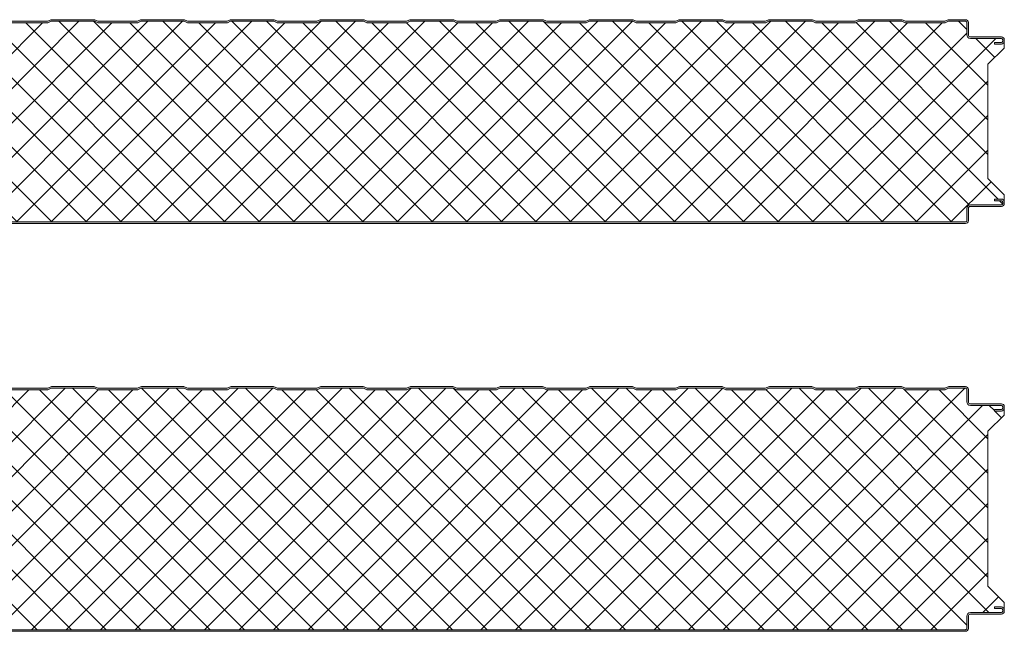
# Model space of a CAD drawing. Header units: millimetres. Extents: x 196 to 3485, y -270 to 1649.
# Tile 5 of 9: x 800 to 1404, y 662 to 1037. Entities that reach past the tile are written whole.
import ezdxf

# ---------------------------------------------------------------- set-up
doc = ezdxf.new("R2010")
doc.units = ezdxf.units.MM
doc.layers.add('A-DETL-GENF', color=92, linetype='Continuous', lineweight=13)

# ---------------------------------------------------------------- blocks, each defined once
blk = doc.blocks.new('CR 1100 - FINELINE - FLAT - CR 1100 125mm - FINELINE - FLAT-4202008-15 PANEL SIZE AND PROFILE Copy 1 Copy 2 Copy 1 Copy 1')
at = {"layer": 'A-DETL-GENF'}
h = blk.add_hatch(color=256, dxfattribs=at)
h.paths.add_polyline_path([(999.3, 0), (1096.2, 0), (1096.67, 0.06), (1097.1, 0.24), (1097.48, 0.53), (1097.76, 0.9), (1097.94, 1.33), (1098, 1.8), (1098.04, 9.61), (1098.16, 9.9), (1098.35, 10.15), (1098.6, 10.34), (1098.89, 10.46), (1099.2, 10.5), (1118.2, 10.5), (1118.67, 10.56), (1119.1, 10.74), (1119.48, 11.03), (1119.76, 11.4), (1119.94, 11.83), (1120, 12.3), (1120, 13.2), (1119.94, 13.67), (1119.76, 14.1), (1119.48, 14.47), (1119.1, 14.76), (1118.67, 14.94), (1118.2, 15), (1114, 15), (1114, 14), (1118.41, 13.97), (1118.77, 13.77), (1118.98, 13.41), (1119, 13.2), (1118.98, 12.09), (1118.77, 11.73), (1118.41, 11.53), (1118.2, 11.5), (1099.2, 11.5), (1098.63, 11.43), (1098.1, 11.21), (1097.65, 10.86), (1097.3, 10.4), (1097.08, 9.87), (1097, 9.3), (1096.98, 1.59), (1096.77, 1.23), (1096.41, 1.03), (1096.2, 1), (1.59, 1.03), (1.23, 1.23), (1.03, 1.59), (1, 1.8), (1.03, 6.17), (1.23, 6.53), (1.4, 6.65), (5.46, 9), (18.8, 9), (19.37, 9.07), (19.9, 9.29), (20.36, 9.64), (20.71, 10.1), (20.93, 10.63), (21, 11.2), (21.03, 13.41), (21.23, 13.76), (21.59, 13.97), (21.8, 14), (26, 14), (26, 15), (21.8, 15), (21.33, 14.94), (20.9, 14.76), (20.53, 14.47), (20.24, 14.1), (20.06, 13.67), (20, 13.2), (19.96, 10.89), (19.84, 10.6), (19.65, 10.35), (19.4, 10.16), (19.11, 10.04), (18.8, 10), (5.68, 10), (5.21, 9.94), (4.78, 9.76), (0.9, 7.52), (0.53, 7.23), (0.24, 6.86), (0.06, 6.43), (0, 5.96), (0, 1.8), (0.06, 1.33), (0.24, 0.9), (0.53, 0.53), (0.9, 0.24), (1.33, 0.06), (1.8, 0), (756.52, 0)])
h.paths.add_polyline_path([(1114, 110), (1118.2, 110), (1118.67, 110.06), (1119.1, 110.24), (1119.48, 110.53), (1119.76, 110.9), (1119.94, 111.33), (1120, 111.8), (1120, 112.7), (1119.94, 113.17), (1119.76, 113.6), (1119.48, 113.97), (1119.1, 114.26), (1118.67, 114.44), (1118.2, 114.5), (1098.89, 114.54), (1098.6, 114.66), (1098.35, 114.85), (1098.16, 115.1), (1098.04, 115.39), (1098, 115.7), (1097.95, 123.59), (1097.94, 123.67), (1097.76, 124.1), (1097.48, 124.47), (1097.1, 124.76), (1096.67, 124.94), (1096.2, 125), (1085.51, 124.94), (1085.06, 124.78), (1083.5, 124), (1059.5, 124), (1057.49, 124.94), (1057.01, 125), (1030.51, 124.94), (1030.06, 124.78), (1028.5, 124), (1004.5, 124), (1002.49, 124.94), (1002.01, 125), (975.51, 124.94), (975.06, 124.78), (973.5, 124), (949.5, 124), (947.49, 124.94), (947.01, 125), (920.51, 124.94), (920.06, 124.78), (918.5, 124), (894.5, 124), (892.49, 124.94), (892.01, 125), (865.51, 124.94), (865.06, 124.78), (863.5, 124), (839.5, 124), (837.49, 124.94), (837.01, 125), (810.51, 124.94), (810.06, 124.78), (808.5, 124), (784.5, 124), (782.49, 124.94), (782.01, 125), (755.51, 124.94), (755.06, 124.78), (753.5, 124), (729.5, 124), (727.49, 124.94), (727.01, 125), (700.51, 124.94), (700.06, 124.78), (698.5, 124), (674.5, 124), (672.49, 124.94), (672.01, 125), (645.51, 124.94), (645.06, 124.78), (643.5, 124), (619.5, 124), (617.49, 124.94), (617.01, 125), (590.51, 124.94), (590.06, 124.78), (588.5, 124), (564.5, 124), (562.49, 124.94), (562.01, 125), (535.51, 124.94), (535.06, 124.78), (533.5, 124), (509.5, 124), (507.49, 124.94), (507.01, 125), (480.51, 124.94), (480.06, 124.78), (478.5, 124), (454.5, 124), (452.49, 124.94), (452.01, 125), (425.51, 124.94), (425.06, 124.78), (423.5, 124), (399.5, 124), (397.49, 124.94), (397.01, 125), (370.51, 124.94), (370.06, 124.78), (368.5, 124), (344.5, 124), (342.49, 124.94), (342.01, 125), (315.51, 124.94), (315.06, 124.78), (313.5, 124), (289.5, 124), (287.49, 124.94), (287.01, 125), (260.51, 124.94), (260.06, 124.78), (258.5, 124), (234.5, 124), (232.49, 124.94), (232.01, 125), (205.51, 124.94), (205.06, 124.78), (203.5, 124), (179.5, 124), (177.49, 124.94), (177.01, 125), (150.51, 124.94), (150.06, 124.78), (148.5, 124), (124.5, 124), (122.49, 124.94), (122.01, 125), (95.51, 124.94), (95.06, 124.78), (93.5, 124), (69.5, 124), (67.49, 124.94), (67.01, 125), (40.51, 124.94), (40.06, 124.78), (38.5, 124), (14.5, 124), (12.49, 124.94), (12.01, 125), (1.8, 125), (1.33, 124.94), (0.9, 124.76), (0.53, 124.47), (0.24, 124.1), (0.05, 123.59), (0, 123.2), (0, 119.04), (0.06, 118.57), (0.24, 118.14), (0.53, 117.77), (0.9, 117.48), (4.78, 115.24), (5.21, 115.06), (5.68, 115), (19.11, 114.96), (19.4, 114.84), (19.72, 114.56), (19.84, 114.4), (19.96, 114.11), (20, 113.8), (20, 111.8), (20.06, 111.33), (20.24, 110.9), (20.53, 110.53), (20.9, 110.24), (21.33, 110.06), (21.8, 110), (26, 110), (26, 111), (21.59, 111.03), (21.23, 111.24), (21.03, 111.59), (21, 111.8), (21, 113.8), (20.85, 114.56), (20.71, 114.9), (20.36, 115.36), (19.9, 115.71), (19.37, 115.93), (18.8, 116), (5.46, 116), (1.23, 118.47), (1.03, 118.83), (1, 119.04), (1.03, 123.41), (1.23, 123.77), (1.59, 123.97), (1.8, 124), (12.27, 124), (14.27, 123), (38.74, 123), (40.74, 124), (67.27, 124), (69.27, 123), (93.74, 123), (95.74, 124), (122.27, 124), (124.27, 123), (148.74, 123), (150.74, 124), (177.27, 124), (179.27, 123), (203.74, 123), (205.74, 124), (232.27, 124), (234.27, 123), (258.74, 123), (260.74, 124), (287.27, 124), (289.27, 123), (313.74, 123), (315.74, 124), (342.27, 124), (344.27, 123), (368.74, 123), (370.74, 124), (397.27, 124), (399.27, 123), (423.74, 123), (425.74, 124), (452.27, 124), (454.27, 123), (478.74, 123), (480.74, 124), (507.27, 124), (509.27, 123), (533.74, 123), (535.74, 124), (562.27, 124), (564.27, 123), (588.74, 123), (590.74, 124), (617.27, 124), (619.27, 123), (643.74, 123), (645.74, 124), (672.27, 124), (674.27, 123), (698.74, 123), (700.74, 124), (727.27, 124), (729.27, 123), (753.74, 123), (755.74, 124), (782.27, 124), (784.27, 123), (808.74, 123), (810.74, 124), (837.27, 124), (839.27, 123), (863.74, 123), (865.74, 124), (892.27, 124), (894.27, 123), (918.74, 123), (920.74, 124), (947.27, 124), (949.27, 123), (973.74, 123), (975.74, 124), (1002.27, 124), (1004.27, 123), (1028.74, 123), (1030.74, 124), (1057.27, 124), (1059.27, 123), (1083.74, 123), (1085.74, 124), (1096.41, 123.97), (1096.77, 123.77), (1096.98, 123.41), (1097, 123.2), (1097, 115.7), (1097.08, 115.13), (1097.3, 114.6), (1097.65, 114.15), (1098.1, 113.8), (1098.63, 113.58), (1099.2, 113.5), (1118.41, 113.47), (1118.77, 113.27), (1118.98, 112.91), (1119, 112.7), (1118.98, 111.59), (1118.77, 111.24), (1118.41, 111.03), (1118.2, 111), (1114, 111)])
h = blk.add_hatch(dxfattribs=at)
h.set_pattern_fill('FP_4', color=256, style=0, pattern_type=2)
h.set_pattern_definition([(45, (-283.583, -911.559), (-10.6066, 10.6066), []), (135, (-283.583, -911.559), (-10.6066, -10.6066), [])])
h.paths.add_polyline_path([(270.97, 1), (1096.41, 1.03), (1096.77, 1.24), (1096.9, 1.4), (1097, 1.8), (1097.04, 9.61), (1097.09, 9.9), (1097.3, 10.4), (1097.65, 10.86), (1098.1, 11.21), (1098.63, 11.43), (1099.21, 11.5), (1118.41, 11.53), (1118.77, 11.74), (1118.9, 11.9), (1119, 12.3), (1118.95, 13.41), (1118.89, 13.6), (1118.6, 13.89), (1118.2, 14), (1114, 14), (1114, 15), (1118.6, 14.95), (1118.77, 14.9), (1119.1, 14.76), (1119.48, 14.47), (1119.76, 14.1), (1119.94, 13.67), (1120, 13.52), (1120, 17.6), (1110, 27.61), (1110, 97.68), (1120, 107.6), (1119.98, 111.59), (1119.94, 111.33), (1119.76, 110.9), (1119.48, 110.53), (1119.1, 110.24), (1118.6, 110.05), (1118.2, 110), (1114, 110), (1114, 111), (1118.41, 111.03), (1118.77, 111.24), (1118.9, 111.4), (1119, 111.8), (1118.95, 112.91), (1118.9, 113.1), (1118.6, 113.39), (1118.2, 113.5), (1098.89, 113.54), (1098.6, 113.59), (1098.1, 113.8), (1097.65, 114.15), (1097.3, 114.6), (1097.08, 115.13), (1097, 115.7), (1096.95, 123.41), (1096.9, 123.6), (1096.6, 123.89), (1096.2, 124), (1085.74, 124), (1083.74, 123), (1059.27, 123), (1057.27, 124), (1030.74, 124), (1028.74, 123), (1004.27, 123), (1002.27, 124), (975.74, 124), (973.74, 123), (949.27, 123), (947.27, 124), (920.74, 124), (918.74, 123), (894.27, 123), (892.27, 124), (865.74, 124), (863.74, 123), (839.27, 123), (837.27, 124), (810.74, 124), (808.74, 123), (784.27, 123), (782.27, 124), (755.74, 124), (753.74, 123), (729.27, 123), (727.27, 124), (700.74, 124), (698.74, 123), (674.27, 123), (672.27, 124), (645.74, 124), (643.74, 123), (619.27, 123), (617.27, 124), (590.74, 124), (588.74, 123), (564.27, 123), (562.27, 124), (535.74, 124), (533.74, 123), (509.27, 123), (507.27, 124), (480.74, 124), (478.74, 123), (454.27, 123), (452.27, 124), (425.74, 124), (423.74, 123), (399.27, 123), (397.27, 124), (370.74, 124), (368.74, 123), (344.27, 123), (342.27, 124), (315.74, 124), (313.74, 123), (289.27, 123), (287.27, 124), (260.74, 124), (258.74, 123), (234.27, 123), (232.27, 124), (205.74, 124), (203.74, 123), (179.27, 123), (177.27, 124), (150.74, 124), (148.74, 123), (124.27, 123), (122.27, 124), (95.74, 124), (93.74, 123), (69.27, 123), (67.27, 124), (40.74, 124), (38.74, 123), (14.27, 123), (12.27, 124), (1.59, 123.97), (1.23, 123.77), (1.1, 123.59), (1, 123.2), (1.06, 118.83), (1.11, 118.64), (1.4, 118.35), (5.46, 116), (19.11, 115.96), (19.4, 115.91), (19.9, 115.71), (20.36, 115.36), (20.71, 114.9), (20.93, 114.37), (21, 113.8), (21.06, 111.59), (21.11, 111.4), (21.4, 111.11), (21.8, 111), (26, 111), (26, 110), (21.4, 110.05), (21.23, 110.1), (20.9, 110.24), (20.53, 110.53), (20.24, 110.9), (20.06, 111.33), (20, 111.48), (20, 107.6), (10, 97.68), (10, 27.61), (20, 17.6), (20.03, 13.41), (20.06, 13.67), (20.24, 14.1), (20.61, 14.53), (20.9, 14.76), (21.4, 14.95), (21.8, 15), (26, 15), (26, 14), (21.59, 13.97), (21.23, 13.76), (21.11, 13.6), (21, 13.2), (20.96, 10.89), (20.91, 10.6), (20.61, 9.97), (20.36, 9.64), (19.9, 9.29), (19.37, 9.07), (18.8, 9), (5.46, 9), (1.23, 6.53), (1.11, 6.36), (1, 5.96), (1.06, 1.59), (1.16, 1.33), (1.4, 1.11), (1.8, 1), (28.19, 1)])
for p, q in [((509.27, 123), (533.74, 123)), ((533.5, 124), (509.5, 124)), ((535.06, 124.78), (533.5, 124)), ((533.74, 123), (535.74, 124)), ((535.74, 124), (562.27, 124)), ((562.01, 125), (536, 125)), ((562.27, 124), (564.27, 123)), ((564.5, 124), (562.94, 124.78)), ((564.27, 123), (588.74, 123)), ((588.5, 124), (564.5, 124)), ((590.06, 124.78), (588.5, 124)), ((588.74, 123), (590.74, 124)), ((590.74, 124), (617.27, 124)), ((617.01, 125), (591, 125)), ((617.27, 124), (619.27, 123)), ((619.5, 124), (617.94, 124.78)), ((619.27, 123), (643.74, 123)), ((643.5, 124), (619.5, 124)), ((645.06, 124.78), (643.5, 124)), ((643.74, 123), (645.74, 124)), ((645.74, 124), (672.27, 124)), ((672.01, 125), (646, 125)), ((672.27, 124), (674.27, 123)), ((674.5, 124), (672.94, 124.78)), ((674.27, 123), (698.74, 123)), ((698.5, 124), (674.5, 124)), ((700.06, 124.78), (698.5, 124)), ((698.74, 123), (700.74, 124)), ((700.74, 124), (727.27, 124)), ((727.01, 125), (701, 125)), ((727.27, 124), (729.27, 123)), ((729.5, 124), (727.94, 124.78)), ((729.27, 123), (753.74, 123)), ((753.5, 124), (729.5, 124)), ((755.06, 124.78), (753.5, 124)), ((753.74, 123), (755.74, 124)), ((755.74, 124), (782.27, 124)), ((782.01, 125), (756, 125)), ((782.27, 124), (784.27, 123)), ((784.5, 124), (782.94, 124.78)), ((784.27, 123), (808.74, 123)), ((808.5, 124), (784.5, 124)), ((810.06, 124.78), (808.5, 124)), ((808.74, 123), (810.74, 124)), ((810.74, 124), (837.27, 124)), ((837.01, 125), (811, 125)), ((837.27, 124), (839.27, 123)), ((839.5, 124), (837.94, 124.78)), ((839.27, 123), (863.74, 123)), ((863.5, 124), (839.5, 124)), ((865.06, 124.78), (863.5, 124)), ((863.74, 123), (865.74, 124)), ((865.74, 124), (892.27, 124)), ((892.01, 125), (866, 125)), ((892.27, 124), (894.27, 123)), ((894.5, 124), (892.94, 124.78)), ((894.27, 123), (918.74, 123)), ((918.5, 124), (894.5, 124)), ((920.06, 124.78), (918.5, 124)), ((918.74, 123), (920.74, 124)), ((920.74, 124), (947.27, 124)), ((947.01, 125), (921, 125)), ((947.27, 124), (949.27, 123)), ((949.5, 124), (947.94, 124.78)), ((949.27, 123), (973.74, 123)), ((973.5, 124), (949.5, 124)), ((975.06, 124.78), (973.5, 124)), ((973.74, 123), (975.74, 124)), ((975.74, 124), (1002.27, 124)), ((1002.01, 125), (976, 125)), ((1002.27, 124), (1004.27, 123)), ((1004.5, 124), (1002.94, 124.78)), ((1004.27, 123), (1028.74, 123)), ((1028.5, 124), (1004.5, 124)), ((1030.06, 124.78), (1028.5, 124)), ((1028.74, 123), (1030.74, 124)), ((1030.74, 124), (1057.27, 124)), ((1057.01, 125), (1031, 125)), ((1057.27, 124), (1059.27, 123)), ((1059.5, 124), (1057.94, 124.78)), ((1059.27, 123), (1083.74, 123)), ((1083.5, 124), (1059.5, 124)), ((1085.06, 124.78), (1083.5, 124)), ((1083.74, 123), (1085.74, 124)), ((1085.74, 124), (1096.2, 124)), ((1096.2, 125), (1086, 125)), ((1097, 123.2), (1097, 115.7)), ((1098, 115.7), (1098, 123.2)), ((1118.2, 114.5), (1099.2, 114.5)), ((1099.2, 113.5), (1118.2, 113.5)), ((1118.2, 111), (1114, 111)), ((1114, 111), (1114, 110)), ((1114, 110), (1118.2, 110)), ((1119, 112.7), (1119, 111.8)), ((1120, 111.8), (1120, 112.7)), ((1120, 107.6), (1120, 111.8)), ((1110, 97.68), (1120, 107.6)), ((1110, 27.61), (1110, 97.68)), ((1120, 17.6), (1110, 27.61)), ((1118.2, 15), (1114, 15)), ((1114, 15), (1114, 14)), ((1114, 14), (1118.2, 14)), ((1119, 13.2), (1119, 12.3)), ((1120, 13.2), (1120, 17.6)), ((1120, 12.3), (1120, 13.2)), ((1097, 9.3), (1097, 1.8)), ((1098, 1.8), (1098, 9.3)), ((1118.2, 11.5), (1099.2, 11.5)), ((1099.2, 10.5), (1118.2, 10.5)), ((1096.2, 1), (1.8, 1)), ((1.8, 0), (1096.2, 0))]:
    blk.add_line(p, q, dxfattribs=at)
for centre, radius, start, end in [((536, 122.9), 2.1, 90, 116.56505), ((562.01, 122.9), 2.1, 63.43495, 90), ((591, 122.9), 2.1, 90, 116.56505), ((617.01, 122.9), 2.1, 63.43495, 90), ((646, 122.9), 2.1, 90, 116.56505), ((672.01, 122.9), 2.1, 63.43495, 90), ((701, 122.9), 2.1, 90, 116.56505), ((727.01, 122.9), 2.1, 63.43495, 90), ((756, 122.9), 2.1, 90, 116.56505), ((782.01, 122.9), 2.1, 63.43495, 90), ((811, 122.9), 2.1, 90, 116.56505), ((837.01, 122.9), 2.1, 63.43495, 90), ((866, 122.9), 2.1, 90, 116.56505), ((892.01, 122.9), 2.1, 63.43495, 90), ((921, 122.9), 2.1, 90, 116.56505), ((947.01, 122.9), 2.1, 63.43495, 90), ((976, 122.9), 2.1, 90, 116.56505), ((1002.01, 122.9), 2.1, 63.43495, 90), ((1031, 122.9), 2.1, 90, 116.56505), ((1057.01, 122.9), 2.1, 63.43495, 90), ((1086, 122.9), 2.1, 90, 116.56505), ((1096.2, 123.2), 1.8, 0, 90), ((1096.2, 123.2), 0.8, 0, 90), ((1099.2, 115.7), 2.2, 180, 270), ((1099.2, 115.7), 1.2, 180, 270), ((1118.2, 112.7), 1.8, 0, 90), ((1118.2, 112.7), 0.8, 0, 90), ((1118.2, 111.8), 0.8, 270, 360), ((1118.2, 111.8), 1.8, 270, 360), ((1118.2, 13.2), 1.8, 0, 90), ((1118.2, 13.2), 0.8, 360, 90), ((1118.2, 12.3), 1.8, 270, 0), ((1118.2, 12.3), 0.8, 270, 0), ((1099.2, 9.3), 2.2, 90, 180), ((1099.2, 9.3), 1.2, 90, 180), ((1096.2, 1.8), 1.8, 270, 0), ((1096.2, 1.8), 0.8, 270, 0)]:
    blk.add_arc(centre, radius, start, end, dxfattribs=at)
blk = doc.blocks.new('CR 1100 - FINELINE - FLAT - CR 1100 150mm - FINELINE - FLAT-4202010-15 PANEL SIZE AND PROFILE Copy 1 Copy 2 Copy 1 Copy 1')
at = {"layer": 'A-DETL-GENF'}
h = blk.add_hatch(color=256, dxfattribs=at)
h.paths.add_polyline_path([(149.58, 0), (1096.2, 0), (1096.67, 0.06), (1097.1, 0.24), (1097.48, 0.53), (1097.76, 0.9), (1097.94, 1.33), (1098, 1.8), (1098.04, 9.61), (1098.16, 9.9), (1098.35, 10.15), (1098.6, 10.34), (1098.89, 10.46), (1099.2, 10.5), (1118.2, 10.5), (1118.67, 10.56), (1119.1, 10.74), (1119.48, 11.03), (1119.76, 11.4), (1119.94, 11.83), (1120, 12.49), (1120, 13.2), (1119.94, 13.67), (1119.76, 14.1), (1119.48, 14.47), (1119.1, 14.76), (1118.67, 14.94), (1118.2, 15), (1114, 15), (1114, 14), (1118.41, 13.97), (1118.77, 13.77), (1118.98, 13.41), (1119, 13.2), (1118.98, 12.09), (1118.77, 11.73), (1118.41, 11.53), (1118.2, 11.5), (1099.2, 11.5), (1098.63, 11.43), (1098.1, 11.21), (1097.65, 10.86), (1097.3, 10.4), (1097.08, 9.87), (1097, 9.3), (1096.98, 1.59), (1096.77, 1.23), (1096.41, 1.03), (1096.2, 1), (1.59, 1.03), (1.23, 1.23), (1.03, 1.59), (1, 1.8), (1.03, 6.17), (1.23, 6.53), (1.4, 6.65), (5.46, 9), (18.8, 9), (19.37, 9.07), (19.9, 9.29), (20.36, 9.64), (20.71, 10.1), (20.93, 10.63), (21, 11.2), (21.03, 13.41), (21.23, 13.76), (21.59, 13.97), (21.8, 14), (26, 14), (26, 15), (21.8, 15), (21.33, 14.94), (20.9, 14.76), (20.53, 14.47), (20.24, 14.1), (20.06, 13.67), (20, 13.2), (19.96, 10.89), (19.84, 10.6), (19.65, 10.35), (19.4, 10.16), (19.11, 10.04), (18.8, 10), (5.68, 10), (5.21, 9.94), (4.78, 9.76), (0.9, 7.52), (0.53, 7.23), (0.24, 6.86), (0.06, 6.43), (0, 5.96), (0, 1.8), (0.06, 1.33), (0.24, 0.9), (0.53, 0.53), (0.9, 0.24), (1.33, 0.06), (1.8, 0), (28.19, 0)])
h.paths.add_polyline_path([(1118.2, 135), (1118.67, 135.06), (1119.1, 135.24), (1119.48, 135.53), (1119.76, 135.9), (1119.94, 136.33), (1120, 136.8), (1120, 137.7), (1119.94, 138.17), (1119.76, 138.6), (1119.48, 138.97), (1119.1, 139.26), (1118.67, 139.44), (1118.2, 139.5), (1098.89, 139.54), (1098.6, 139.66), (1098.35, 139.85), (1098.16, 140.1), (1098.04, 140.39), (1098, 140.7), (1098, 148.2), (1097.94, 148.67), (1097.76, 149.1), (1097.48, 149.47), (1097.1, 149.76), (1096.67, 149.94), (1096.2, 150), (1085.51, 149.94), (1085.06, 149.78), (1083.5, 149), (1059.5, 149), (1057.49, 149.94), (1057.01, 150), (1030.51, 149.94), (1030.06, 149.78), (1028.5, 149), (1004.5, 149), (1002.49, 149.94), (1002.01, 150), (975.51, 149.94), (975.06, 149.78), (973.5, 149), (949.5, 149), (947.49, 149.94), (947.01, 150), (920.51, 149.94), (920.06, 149.78), (918.5, 149), (894.5, 149), (892.49, 149.94), (892.01, 150), (865.51, 149.94), (865.06, 149.78), (863.5, 149), (839.5, 149), (837.49, 149.94), (837.01, 150), (810.51, 149.94), (810.06, 149.78), (808.5, 149), (784.5, 149), (782.49, 149.94), (782.01, 150), (755.51, 149.94), (755.06, 149.78), (753.5, 149), (729.5, 149), (727.49, 149.94), (727.01, 150), (700.51, 149.94), (700.06, 149.78), (698.5, 149), (674.5, 149), (672.49, 149.94), (672.01, 150), (645.51, 149.94), (645.06, 149.78), (643.5, 149), (619.5, 149), (617.49, 149.94), (617.01, 150), (590.51, 149.94), (590.06, 149.78), (588.5, 149), (564.5, 149), (562.49, 149.94), (562.01, 150), (535.51, 149.94), (535.06, 149.78), (533.5, 149), (509.5, 149), (507.49, 149.94), (507.01, 150), (480.51, 149.94), (480.06, 149.78), (478.5, 149), (454.5, 149), (452.49, 149.94), (452.01, 150), (425.51, 149.94), (425.06, 149.78), (423.5, 149), (399.5, 149), (397.49, 149.94), (397.01, 150), (370.51, 149.94), (370.06, 149.78), (368.5, 149), (344.5, 149), (342.49, 149.94), (342.01, 150), (315.51, 149.94), (315.06, 149.78), (313.5, 149), (289.5, 149), (287.49, 149.94), (287.01, 150), (260.51, 149.94), (260.06, 149.78), (258.5, 149), (234.5, 149), (232.49, 149.94), (232.01, 150), (205.51, 149.94), (205.06, 149.78), (203.5, 149), (179.5, 149), (177.49, 149.94), (177.01, 150), (150.51, 149.94), (150.06, 149.78), (148.5, 149), (124.5, 149), (122.49, 149.94), (122.01, 150), (95.51, 149.94), (95.06, 149.78), (93.5, 149), (69.5, 149), (67.49, 149.94), (67.01, 150), (40.51, 149.94), (40.06, 149.78), (38.5, 149), (14.5, 149), (12.49, 149.94), (12.01, 150), (1.8, 150), (1.33, 149.94), (0.9, 149.76), (0.53, 149.47), (0.24, 149.1), (0.06, 148.67), (0, 148.2), (0, 144.04), (0.06, 143.57), (0.24, 143.14), (0.53, 142.77), (0.9, 142.48), (4.78, 140.24), (5.21, 140.06), (5.68, 140), (19.11, 139.96), (19.4, 139.84), (19.65, 139.65), (19.84, 139.4), (19.96, 139.11), (20, 138.8), (20, 136.8), (20.06, 136.33), (20.24, 135.9), (20.53, 135.53), (20.9, 135.24), (21.33, 135.06), (21.8, 135), (26, 135), (26, 136), (21.59, 136.03), (21.23, 136.24), (21.03, 136.59), (21, 136.8), (20.99, 138.87), (20.93, 139.37), (20.71, 139.9), (20.36, 140.36), (19.9, 140.71), (19.37, 140.93), (18.8, 141), (5.46, 141), (1.23, 143.47), (1.03, 143.83), (1, 144.04), (1.03, 148.41), (1.23, 148.77), (1.59, 148.97), (1.8, 149), (12.27, 149), (14.27, 148), (38.74, 148), (40.74, 149), (67.27, 149), (69.27, 148), (93.74, 148), (95.74, 149), (122.27, 149), (124.27, 148), (148.74, 148), (150.74, 149), (177.27, 149), (179.27, 148), (203.74, 148), (205.74, 149), (232.27, 149), (234.27, 148), (258.74, 148), (260.74, 149), (287.27, 149), (289.27, 148), (313.74, 148), (315.74, 149), (342.27, 149), (344.27, 148), (368.74, 148), (370.74, 149), (397.27, 149), (399.27, 148), (423.74, 148), (425.74, 149), (452.27, 149), (454.27, 148), (478.74, 148), (480.74, 149), (507.27, 149), (509.27, 148), (533.74, 148), (535.74, 149), (562.27, 149), (564.27, 148), (588.74, 148), (590.74, 149), (617.27, 149), (619.27, 148), (643.74, 148), (645.74, 149), (672.27, 149), (674.27, 148), (698.74, 148), (700.74, 149), (727.27, 149), (729.27, 148), (753.74, 148), (755.74, 149), (782.27, 149), (784.27, 148), (808.74, 148), (810.74, 149), (837.27, 149), (839.27, 148), (863.74, 148), (865.74, 149), (892.27, 149), (894.27, 148), (918.74, 148), (920.74, 149), (947.27, 149), (949.27, 148), (973.74, 148), (975.74, 149), (1002.27, 149), (1004.27, 148), (1028.74, 148), (1030.74, 149), (1057.27, 149), (1059.27, 148), (1083.74, 148), (1085.74, 149), (1096.41, 148.97), (1096.77, 148.77), (1096.98, 148.41), (1097, 148.2), (1097, 140.7), (1097.08, 140.13), (1097.3, 139.6), (1097.65, 139.15), (1098.1, 138.8), (1098.63, 138.58), (1099.2, 138.5), (1118.41, 138.47), (1118.77, 138.27), (1118.98, 137.91), (1119, 137.7), (1118.98, 136.59), (1118.77, 136.24), (1118.41, 136.03), (1118.2, 136), (1114, 136), (1114, 135)])
h = blk.add_hatch(dxfattribs=at)
h.set_pattern_fill('FP_5', color=256, style=0, pattern_type=2)
h.set_pattern_definition([(45, (-283.583, -661.559), (-10.6066, 10.6066), []), (135, (-283.583, -661.559), (-10.6066, -10.6066), [])])
h.paths.add_polyline_path([(635.13, 1), (1096.41, 1.03), (1096.77, 1.24), (1096.9, 1.4), (1097, 1.8), (1097.04, 9.61), (1097.09, 9.9), (1097.3, 10.4), (1097.65, 10.86), (1098.1, 11.21), (1098.63, 11.43), (1099.21, 11.5), (1118.41, 11.53), (1118.77, 11.74), (1118.9, 11.9), (1119, 12.49), (1118.95, 13.41), (1118.89, 13.6), (1118.6, 13.89), (1118.2, 14), (1114, 14), (1114, 15), (1118.6, 14.95), (1118.77, 14.9), (1119.1, 14.76), (1119.48, 14.47), (1119.76, 14.1), (1119.94, 13.67), (1120, 13.52), (1120, 17.6), (1110, 27.61), (1110, 122.68), (1120, 132.6), (1119.98, 136.59), (1119.94, 136.33), (1119.76, 135.9), (1119.48, 135.53), (1119.1, 135.24), (1118.6, 135.05), (1118.2, 135), (1114, 135), (1114, 136), (1118.41, 136.03), (1118.77, 136.24), (1118.9, 136.4), (1119, 136.8), (1118.95, 137.91), (1118.9, 138.1), (1118.6, 138.39), (1118.2, 138.5), (1098.89, 138.54), (1098.6, 138.59), (1098, 138.87), (1097.65, 139.15), (1097.3, 139.6), (1097.08, 140.13), (1097, 140.7), (1096.95, 148.41), (1096.9, 148.6), (1096.6, 148.89), (1096.2, 149), (1085.74, 149), (1083.74, 148), (1059.27, 148), (1057.27, 149), (1030.74, 149), (1028.74, 148), (1004.27, 148), (1002.27, 149), (975.74, 149), (973.74, 148), (949.27, 148), (947.27, 149), (920.74, 149), (918.74, 148), (894.27, 148), (892.27, 149), (865.74, 149), (863.74, 148), (839.27, 148), (837.27, 149), (810.74, 149), (808.74, 148), (784.27, 148), (782.27, 149), (755.74, 149), (753.74, 148), (729.27, 148), (727.27, 149), (700.74, 149), (698.74, 148), (674.27, 148), (672.27, 149), (645.74, 149), (643.74, 148), (619.27, 148), (617.27, 149), (590.74, 149), (588.74, 148), (564.27, 148), (562.27, 149), (535.74, 149), (533.74, 148), (509.27, 148), (507.27, 149), (480.74, 149), (478.74, 148), (454.27, 148), (452.27, 149), (425.74, 149), (423.74, 148), (399.27, 148), (397.27, 149), (370.74, 149), (368.74, 148), (344.27, 148), (342.27, 149), (315.74, 149), (313.74, 148), (289.27, 148), (287.27, 149), (260.74, 149), (258.74, 148), (234.27, 148), (232.27, 149), (205.74, 149), (203.74, 148), (179.27, 148), (177.27, 149), (150.74, 149), (148.74, 148), (124.27, 148), (122.27, 149), (95.74, 149), (93.74, 148), (69.27, 148), (67.27, 149), (40.74, 149), (38.74, 148), (14.27, 148), (12.27, 149), (1.59, 148.97), (1.23, 148.77), (1.11, 148.6), (1, 148.2), (1.06, 143.83), (1.11, 143.64), (1.4, 143.35), (5.46, 141), (19.11, 140.96), (19.4, 140.91), (19.9, 140.71), (20.36, 140.36), (20.71, 139.9), (20.93, 139.37), (21, 138.8), (21.06, 136.59), (21.11, 136.4), (21.4, 136.11), (21.8, 136), (26, 136), (26, 135), (21.4, 135.05), (21.23, 135.1), (20.9, 135.24), (20.53, 135.53), (20.24, 135.9), (20.06, 136.33), (20, 136.48), (20, 132.6), (10, 122.68), (10, 27.61), (20, 17.6), (20.03, 13.41), (20.06, 13.67), (20.24, 14.1), (20.61, 14.53), (20.9, 14.76), (21.4, 14.95), (21.8, 15), (26, 15), (26, 14), (21.59, 13.97), (21.23, 13.76), (21.11, 13.6), (21, 13.2), (20.96, 10.89), (20.91, 10.6), (20.71, 10.1), (20.36, 9.64), (19.9, 9.29), (19.37, 9.07), (18.8, 9), (5.46, 9), (1.23, 6.53), (1.11, 6.36), (1, 5.96), (1.06, 1.59), (1.16, 1.33), (1.4, 1.11), (1.8, 1), (513.75, 1)])
for p, q in [((509.27, 148), (533.74, 148)), ((533.5, 149), (509.5, 149)), ((535.06, 149.78), (533.5, 149)), ((533.74, 148), (535.74, 149)), ((535.74, 149), (562.27, 149)), ((562.01, 150), (536, 150)), ((562.27, 149), (564.27, 148)), ((564.5, 149), (562.94, 149.78)), ((564.27, 148), (588.74, 148)), ((588.5, 149), (564.5, 149)), ((590.06, 149.78), (588.5, 149)), ((588.74, 148), (590.74, 149)), ((590.74, 149), (617.27, 149)), ((617.01, 150), (591, 150)), ((617.27, 149), (619.27, 148)), ((619.5, 149), (617.94, 149.78)), ((619.27, 148), (643.74, 148)), ((643.5, 149), (619.5, 149)), ((645.06, 149.78), (643.5, 149)), ((643.74, 148), (645.74, 149)), ((645.74, 149), (672.27, 149)), ((672.01, 150), (646, 150)), ((672.27, 149), (674.27, 148)), ((674.5, 149), (672.94, 149.78)), ((674.27, 148), (698.74, 148)), ((698.5, 149), (674.5, 149)), ((700.06, 149.78), (698.5, 149)), ((698.74, 148), (700.74, 149)), ((700.74, 149), (727.27, 149)), ((727.01, 150), (701, 150)), ((727.27, 149), (729.27, 148)), ((729.5, 149), (727.94, 149.78)), ((729.27, 148), (753.74, 148)), ((753.5, 149), (729.5, 149)), ((755.06, 149.78), (753.5, 149)), ((753.74, 148), (755.74, 149)), ((755.74, 149), (782.27, 149)), ((782.01, 150), (756, 150)), ((782.27, 149), (784.27, 148)), ((784.5, 149), (782.94, 149.78)), ((784.27, 148), (808.74, 148)), ((808.5, 149), (784.5, 149)), ((810.06, 149.78), (808.5, 149)), ((808.74, 148), (810.74, 149)), ((810.74, 149), (837.27, 149)), ((837.01, 150), (811, 150)), ((837.27, 149), (839.27, 148)), ((839.5, 149), (837.94, 149.78)), ((839.27, 148), (863.74, 148)), ((863.5, 149), (839.5, 149)), ((865.06, 149.78), (863.5, 149)), ((863.74, 148), (865.74, 149)), ((865.74, 149), (892.27, 149)), ((892.01, 150), (866, 150)), ((892.27, 149), (894.27, 148)), ((894.5, 149), (892.94, 149.78)), ((894.27, 148), (918.74, 148)), ((918.5, 149), (894.5, 149)), ((920.06, 149.78), (918.5, 149)), ((918.74, 148), (920.74, 149)), ((920.74, 149), (947.27, 149)), ((947.01, 150), (921, 150)), ((947.27, 149), (949.27, 148)), ((949.5, 149), (947.94, 149.78)), ((949.27, 148), (973.74, 148)), ((973.5, 149), (949.5, 149)), ((975.06, 149.78), (973.5, 149)), ((973.74, 148), (975.74, 149)), ((975.74, 149), (1002.27, 149)), ((1002.01, 150), (976, 150)), ((1002.27, 149), (1004.27, 148)), ((1004.5, 149), (1002.94, 149.78)), ((1004.27, 148), (1028.74, 148)), ((1028.5, 149), (1004.5, 149)), ((1030.06, 149.78), (1028.5, 149)), ((1028.74, 148), (1030.74, 149)), ((1030.74, 149), (1057.27, 149)), ((1057.01, 150), (1031, 150)), ((1057.27, 149), (1059.27, 148)), ((1059.5, 149), (1057.94, 149.78)), ((1059.27, 148), (1083.74, 148)), ((1083.5, 149), (1059.5, 149)), ((1085.06, 149.78), (1083.5, 149)), ((1083.74, 148), (1085.74, 149)), ((1085.74, 149), (1096.2, 149)), ((1096.2, 150), (1086, 150)), ((1097, 148.2), (1097, 140.7)), ((1098, 140.7), (1098, 148.2)), ((1118.2, 139.5), (1099.2, 139.5)), ((1099.2, 138.5), (1118.2, 138.5)), ((1118.2, 136), (1114, 136)), ((1114, 136), (1114, 135)), ((1114, 135), (1118.2, 135)), ((1119, 137.7), (1119, 136.8)), ((1120, 136.8), (1120, 137.7)), ((1120, 132.6), (1120, 136.8)), ((1110, 122.68), (1120, 132.6)), ((1110, 27.61), (1110, 122.68)), ((1120, 17.6), (1110, 27.61)), ((1118.2, 15), (1114, 15)), ((1114, 15), (1114, 14)), ((1114, 14), (1118.2, 14)), ((1119, 13.2), (1119, 12.3)), ((1120, 13.2), (1120, 17.6)), ((1120, 12.3), (1120, 13.2)), ((1097, 9.3), (1097, 1.8)), ((1098, 1.8), (1098, 9.3)), ((1118.2, 11.5), (1099.2, 11.5)), ((1099.2, 10.5), (1118.2, 10.5)), ((1096.2, 1), (1.8, 1)), ((1.8, 0), (1096.2, 0))]:
    blk.add_line(p, q, dxfattribs=at)
for centre, radius, start, end in [((536, 147.9), 2.1, 90, 116.56505), ((562.01, 147.9), 2.1, 63.43495, 90), ((591, 147.9), 2.1, 90, 116.56505), ((617.01, 147.9), 2.1, 63.43495, 90), ((646, 147.9), 2.1, 90, 116.56505), ((672.01, 147.9), 2.1, 63.43495, 90), ((701, 147.9), 2.1, 90, 116.56505), ((727.01, 147.9), 2.1, 63.43495, 90), ((756, 147.9), 2.1, 90, 116.56505), ((782.01, 147.9), 2.1, 63.43495, 90), ((811, 147.9), 2.1, 90, 116.56505), ((837.01, 147.9), 2.1, 63.43495, 90), ((866, 147.9), 2.1, 90, 116.56505), ((892.01, 147.9), 2.1, 63.43495, 90), ((921, 147.9), 2.1, 90, 116.56505), ((947.01, 147.9), 2.1, 63.43495, 90), ((976, 147.9), 2.1, 90, 116.56505), ((1002.01, 147.9), 2.1, 63.43495, 90), ((1031, 147.9), 2.1, 90, 116.56505), ((1057.01, 147.9), 2.1, 63.43495, 90), ((1086, 147.9), 2.1, 90, 116.56505), ((1096.2, 148.2), 1.8, 0, 90), ((1096.2, 148.2), 0.8, 0, 90), ((1099.2, 140.7), 2.2, 180, 270), ((1099.2, 140.7), 1.2, 180, 270), ((1118.2, 137.7), 1.8, 0, 90), ((1118.2, 137.7), 0.8, 0, 90), ((1118.2, 136.8), 0.8, 270, 0), ((1118.2, 136.8), 1.8, 270, 360), ((1118.2, 13.2), 1.8, 0, 90), ((1118.2, 13.2), 0.8, 360, 90), ((1118.2, 12.3), 1.8, 270, 0), ((1118.2, 12.3), 0.8, 270, 0), ((1099.2, 9.3), 2.2, 90, 180), ((1099.2, 9.3), 1.2, 90, 180), ((1096.2, 1.8), 1.8, 270, 0), ((1096.2, 1.8), 0.8, 270, 0)]:
    blk.add_arc(centre, radius, start, end, dxfattribs=at)

msp = doc.modelspace()

# ---------------------------------------------------------------- block references
at = {"layer": 'A-DETL-GENF'}
for name, p in [('CR 1100 - FINELINE - FLAT - CR 1100 125mm - FINELINE - FLAT-4202008-15 PANEL SIZE AND PROFILE Copy 1 Copy 2 Copy 1 Copy 1', (283.58, 911.56)), ('CR 1100 - FINELINE - FLAT - CR 1100 150mm - FINELINE - FLAT-4202010-15 PANEL SIZE AND PROFILE Copy 1 Copy 2 Copy 1 Copy 1', (283.58, 661.56))]:
    msp.add_blockref(name, p, dxfattribs=at)

doc.saveas('drawing.dxf')
